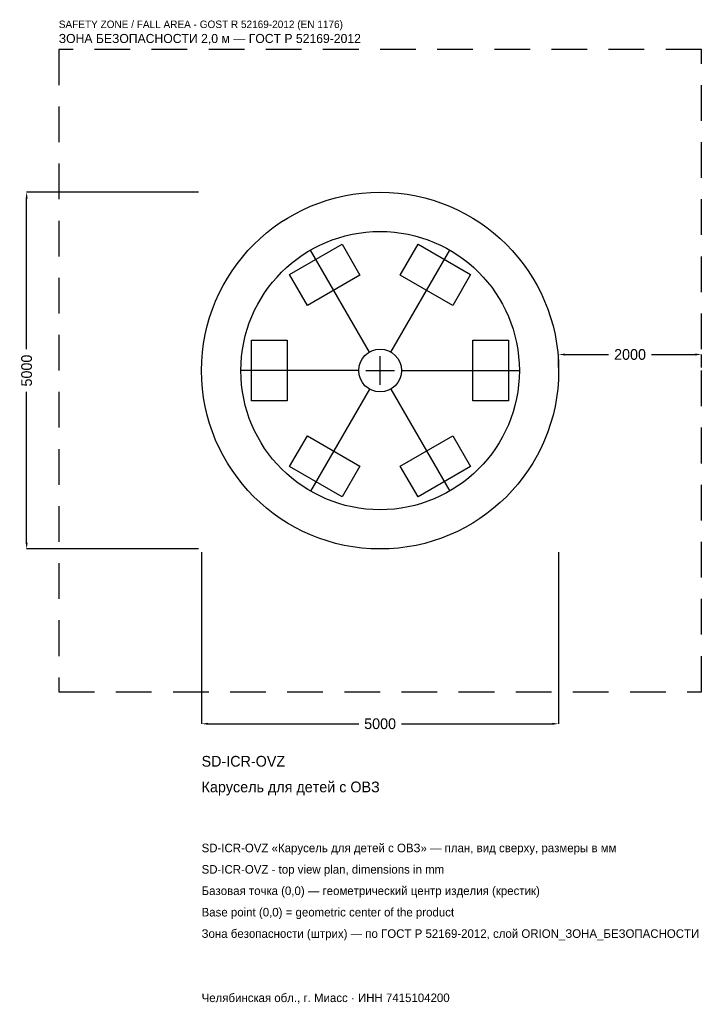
# Model space of a CAD drawing. Header units: metres. Extents: x -5047 to 4568, y -8881 to 4917.
import ezdxf

# ---------------------------------------------------------------- set-up
doc = ezdxf.new("R2010")
doc.units = ezdxf.units.M
doc.linetypes.add('DASHED', pattern=[800, 500, -300])
for name, color, linetype in [('ORION_ДАННЫЕ', 3, 'Continuous'), ('ORION_ЗОНА_БЕЗОПАСНОСТИ', 1, 'Continuous'), ('ORION_КОНТУР', 7, 'Continuous'), ('ORION_РАЗМЕРЫ', 8, 'Continuous')]:
    doc.layers.add(name, color=color, linetype=linetype)
doc.dimstyles.new('ORION', dxfattribs={"dimtxt": 150, "dimasz": 90, "dimexe": 1.25, "dimexo": 45, "dimtad": 1, "dimdec": 0, "dimcen": 2.5, "dimazin": 3, "dimtfac": 1, "dimtmove": 0, "dimatfit": 3, "dimarcsym": 0})

# ---------------------------------------------------------------- blocks, each defined once
blk = doc.blocks.new('_CLOSEDFILLED')
at = {"color": 0, "linetype": 'BYBLOCK'}
blk.add_solid([(-1, 0.16), (0, 0), (-1, -0.16)], dxfattribs=at)
blk = doc.blocks.new('*D1')
for p, q in [((-2500, -2545), (-2500, -4950)), ((2500, -2545), (2500, -4950)), ((-2410, -4950), (-300, -4950)), ((300, -4950), (2410, -4950))]:
    blk.add_line(p, q)
at = {"layer": 'Defpoints'}
for p in [(-2500, -2500), (2500, -2500), (-2500, -4950)]:
    blk.add_point(p, dxfattribs=at)
at = {"layer": 'ORION_РАЗМЕРЫ', "xscale": 90, "yscale": 90, "rotation": 180}
blk.add_blockref('_CLOSEDFILLED', (-2500, -4950), dxfattribs=at)
at = {"layer": 'ORION_РАЗМЕРЫ', "xscale": 90, "yscale": 90}
blk.add_blockref('_CLOSEDFILLED', (2500, -4950), dxfattribs=at)
at = {"layer": 'ORION_РАЗМЕРЫ', "insert": (0, -4950), "char_height": 150, "attachment_point": 5}
blk.add_mtext('5000', dxfattribs=at)
blk = doc.blocks.new('*D2')
for p, q in [((-2545, 2500), (-4950, 2500)), ((-4950, 300), (-4950, 2410)), ((-4950, -2410), (-4950, -300)), ((-2545, -2500), (-4950, -2500))]:
    blk.add_line(p, q)
at = {"layer": 'Defpoints'}
for p in [(-2500, 2500), (-4950, -2500), (-2500, -2500)]:
    blk.add_point(p, dxfattribs=at)
at = {"layer": 'ORION_РАЗМЕРЫ', "xscale": 90, "yscale": 90}
for p, rotation in [((-4950, 2500), 90), ((-4950, -2500), 270)]:
    blk.add_blockref('_CLOSEDFILLED', p, dxfattribs=dict(at, rotation=rotation))
at = {"layer": 'ORION_РАЗМЕРЫ', "insert": (-4950, 0), "char_height": 150, "attachment_point": 5, "rotation": 90}
blk.add_mtext('5000', dxfattribs=at)
blk = doc.blocks.new('*D3')
for p, q in [((2500, 45), (2500, 225)), ((2590, 225), (3200, 225)), ((3800, 225), (4410, 225)), ((4500, 45), (4500, 225))]:
    blk.add_line(p, q)
at = {"layer": 'Defpoints'}
for p in [(2500, 225), (2500, 0), (4500, 0)]:
    blk.add_point(p, dxfattribs=at)
at = {"layer": 'ORION_РАЗМЕРЫ', "xscale": 90, "yscale": 90, "rotation": 180}
blk.add_blockref('_CLOSEDFILLED', (2500, 225), dxfattribs=at)
at = {"layer": 'ORION_РАЗМЕРЫ', "xscale": 90, "yscale": 90}
blk.add_blockref('_CLOSEDFILLED', (4500, 225), dxfattribs=at)
at = {"layer": 'ORION_РАЗМЕРЫ', "insert": (3500, 225), "char_height": 150, "attachment_point": 5}
blk.add_mtext('2000', dxfattribs=at)
blk = doc.blocks.new('ОРИОН SD-ICR-OVZ Карусель для детей с ОВЗ')
at = {"layer": 'ORION_ЗОНА_БЕЗОПАСНОСТИ', "linetype": 'DASHED'}
blk.add_lwpolyline([(-4500, -4500), (4500, -4500), (4500, 4500), (-4500, 4500)], close=True, dxfattribs=at)
at = {"layer": 'ORION_КОНТУР'}
for p, q in [((-150, 259.8), (-975, 1688.7)), ((150, 259.8), (975, 1688.7)), ((-300, 0), (-1950, 0)), ((300, 0), (1950, 0)), ((-150, -259.8), (-975, -1688.7)), ((150, -259.8), (975, -1688.7))]:
    blk.add_line(p, q, dxfattribs=at)
for points in [[(-1268.1, 1346.3), (-531.9, 1771.3), (-281.9, 1338.3), (-1018.1, 913.3)], [(531.9, 1771.3), (1268.1, 1346.3), (1018.1, 913.3), (281.9, 1338.3)], [(-1800, -425), (-1800, 425), (-1300, 425), (-1300, -425)], [(1800, 425), (1800, -425), (1300, -425), (1300, 425)], [(-531.9, -1771.3), (-1268.1, -1346.3), (-1018.1, -913.3), (-281.9, -1338.3)], [(1268.1, -1346.3), (531.9, -1771.3), (281.9, -1338.3), (1018.1, -913.3)]]:
    blk.add_lwpolyline(points, close=True, dxfattribs=at)
for radius in [2500, 1950, 300]:
    blk.add_circle((0, 0), radius, dxfattribs=at)
at = {"layer": 'ORION_РАЗМЕРЫ'}
for p, q in [((0, -200), (0, 200)), ((-200, 0), (200, 0))]:
    blk.add_line(p, q, dxfattribs=at)
at = {"layer": 'ORION_ДАННЫЕ'}
for tag, p in [('АРТИКУЛ', (-2500, -5550)), ('НАИМЕНОВАНИЕ', (-2500, -5910))]:
    blk.add_attdef(tag, p, '', height=150, dxfattribs=at)
at = {"layer": 'ORION_ДАННЫЕ', "flags": 1}
for tag, p in [('ПРОИЗВОДИТЕЛЬ', (-2500, -6270)), ('ТЕЛЕФОН', (-2500, -6630)), ('САЙТ', (-2500, -7350)), ('АДРЕС', (-2500, -7710)), ('РЕКВИЗИТЫ', (-2500, -8070)), ('ГАБАРИТЫ', (-2500, -8430)), ('ЗОНА_БЕЗОПАСНОСТИ', (-2500, -8790))]:
    blk.add_attdef(tag, p, '', height=150, dxfattribs=at)
at = {"layer": 'ORION_ЗОНА_БЕЗОПАСНОСТИ', "color": 1}
for s, height, p in [('SAFETY ZONE / FALL AREA - GOST R 52169-2012 (EN 1176)', 105, (-4500, 4800)), ('ЗОНА БЕЗОПАСНОСТИ 2,0 м — ГОСТ Р 52169-2012', 127.5, (-4500, 4590))]:
    blk.add_text(s, height=height, dxfattribs=at).set_placement(p)
at = {"layer": 'ORION_РАЗМЕРЫ'}
dim = blk.add_linear_dim(base=(-4950, -2500), p1=(-2500, -2500), p2=(-2500, 2500), angle=90, dimstyle='ORION', dxfattribs=at)
dim.commit()
dim.dimension.update_dxf_attribs({"geometry": '*D2', "text_midpoint": (-4950, 0)})
for base, p1, p2, picture, middle in [((2500, 225), (2500, 0), (4500, 0), '*D3', (3500, 225)), ((-2500, -4950), (-2500, -2500), (2500, -2500), '*D1', (0, -4950))]:
    dim = blk.add_linear_dim(base=base, p1=p1, p2=p2, dimstyle='ORION', dxfattribs=at)
    dim.commit()
    dim.dimension.update_dxf_attribs({"geometry": picture, "text_midpoint": middle})

msp = doc.modelspace()

# ---------------------------------------------------------------- block references
msp.add_blockref('ОРИОН SD-ICR-OVZ Карусель для детей с ОВЗ', (0, 0)).add_auto_attribs({'АРТИКУЛ': 'SD-ICR-OVZ', 'НАИМЕНОВАНИЕ': 'Карусель для детей с ОВЗ'})

# ---------------------------------------------------------------- texts
at = {"layer": 'ORION_ДАННЫЕ', "color": 3}
for s, p in [('SD-ICR-OVZ «Карусель для детей с ОВЗ» — план, вид сверху, размеры в мм', (-2500, -6750)), ('SD-ICR-OVZ - top view plan, dimensions in mm', (-2500, -7050)), ('Челябинская обл., г. Миасс · ИНН 7415104200', (-2500, -8850))]:
    msp.add_text(s, height=120, dxfattribs=at).set_placement(p)
at = {"layer": 'ORION_ДАННЫЕ', "color": 7}
for s, p in [('Базовая точка (0,0) — геометрический центр изделия (крестик)', (-2500, -7350)), ('Base point (0,0) = geometric center of the product', (-2500, -7650))]:
    msp.add_text(s, height=120, dxfattribs=at).set_placement(p)
at = {"layer": 'ORION_ДАННЫЕ', "color": 1}
msp.add_text('Зона безопасности (штрих) — по ГОСТ Р 52169-2012, слой ORION_ЗОНА_БЕЗОПАСНОСТИ', height=120, dxfattribs=at).set_placement((-2500, -7950))

doc.saveas('drawing.dxf')
